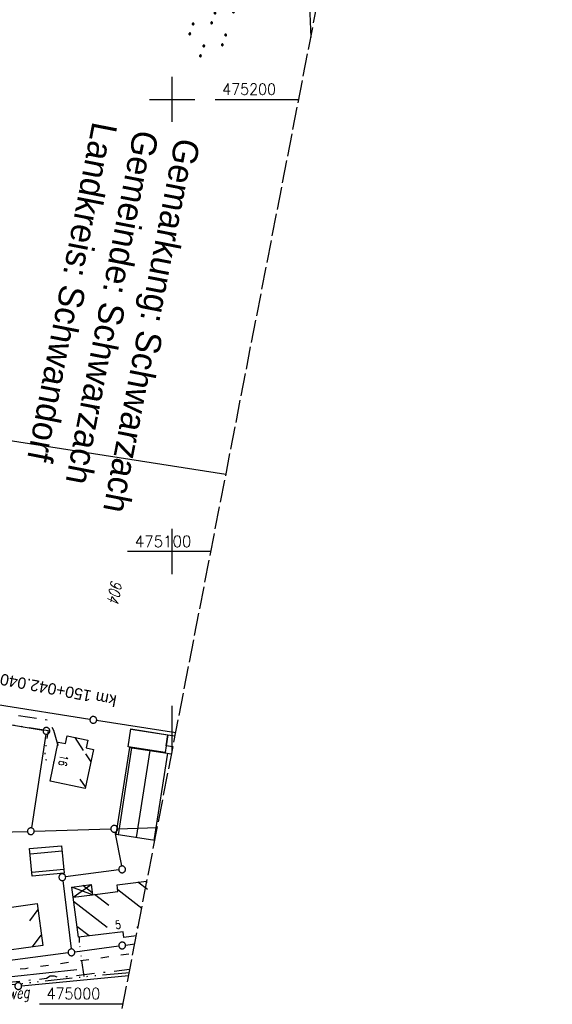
# Model space of a CAD drawing. Extents: x 511826 to 512284, y 474581 to 475544.
# Tile 18 of 29: x 512166 to 512284, y 475000 to 475218. Entities that reach past the tile are written whole.
import ezdxf

# ---------------------------------------------------------------- set-up
doc = ezdxf.new("R2010")
doc.units = 0
doc.header["$LTSCALE"] = 10
doc.header["$MEASUREMENT"] = 0
for name, pattern in [('ACAD_ISO03W100', [30, 12, -18]), ('ACAD_ISO14W100', [25.5, 12, -3, 0.5, -3, 0.5, -3, 0.5, -3]), ('LT00', [0]), ('LT08', [0.42, 0.2, -0.1, 0.02, -0.1]), ('LT14', [0.6, 0.5, -0.1])]:
    doc.linetypes.add(name, pattern=pattern)
doc.layers.get('0').update_dxf_attribs({"linetype": 'LT00'})
doc.layers.add('-BLATT_90-RAND', color=7, linetype='LT14', plot=False)
for name, color, linetype in [('-EL-020', 250, 'LT00'), ('ABWASSERLTG', 24, 'LT00'), ('DFK_BEB_SCHR', 254, 'LT00'), ('DFK_BEBAUUNG', 250, 'LT00'), ('DFK_BES-WEGE', 255, 'LT00'), ('DFK_FLUR_NR', 250, 'LT00'), ('DFK_GZPKT', 250, 'LT00'), ('DFK_KATASTER', 250, 'LT00'), ('DFK_NUTZUNG', 250, 'LT00'), ('GRENZNAME', 250, 'Continuous'), ('STROM_UNTER', 80, 'LT08'), ('TELEKOM', 210, 'ACAD_ISO14W100'), ('V90_RASTER', 250, 'LT00'), ('WASSERLTG', 130, 'ACAD_ISO03W100')]:
    doc.layers.add(name, color=color, linetype=linetype)
doc.styles.add('Arial', font='ARIAL.TTF')
doc.styles.get("Standard").update_dxf_attribs({"font": 'romans.shx'})
doc.styles.add('UNIR-H', font='unir_h.shx', dxfattribs={"width": 0.8})

# ---------------------------------------------------------------- blocks, each defined once
blk = doc.blocks.new('SYMB7010')
at = {"color": 0, "linetype": 'ByBlock'}
for points in [[(-0.031408, 0.499213), (-0.093728, 0.49134), (-0.15457, 0.475719), (-0.212975, 0.452595), (-0.268021, 0.422333), (-0.31884, 0.385411), (-0.36463, 0.342411), (-0.40467, 0.29401), (-0.438329, 0.240973), (-0.465074, 0.184136), (-0.484486, 0.124395), (-0.496256, 0.062692), (-0.5002, 0)], [(-0.5002, 0), (-0.496256, -0.062692), (-0.484486, -0.124395), (-0.465075, -0.184136), (-0.438329, -0.240973), (-0.404671, -0.29401), (-0.36463, -0.342411), (-0.31884, -0.385411), (-0.268021, -0.422333), (-0.212975, -0.452595), (-0.154571, -0.475719), (-0.093728, -0.49134), (-0.031408, -0.499213), (0.031408, -0.499213)], [(0.5002, 0), (0.496256, 0.062692), (0.484485, 0.124395), (0.465074, 0.184136), (0.438329, 0.240973), (0.40467, 0.29401), (0.36463, 0.342411), (0.31884, 0.385411), (0.268021, 0.422333), (0.212975, 0.452595), (0.15457, 0.475719), (0.093728, 0.49134), (0.031408, 0.499213), (-0.031408, 0.499213)], [(0.031408, -0.499213), (0.093728, -0.491341), (0.15457, -0.475719), (0.212975, -0.452595), (0.268021, -0.422333), (0.31884, -0.385411), (0.36463, -0.342411), (0.404671, -0.294011), (0.438329, -0.240974), (0.465075, -0.184136), (0.484486, -0.124395), (0.496256, -0.062692), (0.500201, 0)]]:
    blk.add_lwpolyline(points, dxfattribs=at)
blk = doc.blocks.new('SYMB7110')
at = {"color": 0, "linetype": 'ByBlock'}
for p, q in [((-0.515, 0.392919), (-0.515, 0.367081)), ((-0.51, 0.362895), (-0.51, 0.397105)), ((-0.505, 0.399164), (-0.505, 0.360836)), ((-0.5, 0.360204), (-0.5, 0.399796)), ((-0.495, 0.399164), (-0.495, 0.360836)), ((-0.49, 0.362895), (-0.49, 0.397105)), ((-0.485, 0.392919), (-0.485, 0.367081)), ((-0.48, 0.379874), (-0.48, 0.380145)), ((-0.285, 0.392919), (-0.285, 0.367081)), ((-0.28, 0.362895), (-0.28, 0.397105)), ((-0.275, 0.399164), (-0.275, 0.360836)), ((-0.27, 0.360204), (-0.27, 0.399796)), ((-0.265, 0.399164), (-0.265, 0.360836)), ((-0.26, 0.362895), (-0.26, 0.397105)), ((-0.255, 0.392919), (-0.255, 0.367081)), ((-0.25, 0.379874), (-0.25, 0.380146)), ((0.255, 0.392919), (0.255, 0.367081)), ((0.26, 0.362895), (0.26, 0.397105)), ((0.265, 0.399164), (0.265, 0.360836)), ((0.27, 0.360204), (0.27, 0.399796)), ((0.275, 0.399164), (0.275, 0.360836)), ((0.28, 0.362895), (0.28, 0.397105)), ((0.285, 0.392919), (0.285, 0.367081)), ((0.29, 0.379874), (0.29, 0.380145)), ((0.485, 0.392919), (0.485, 0.367081)), ((0.49, 0.362895), (0.49, 0.397105)), ((0.495, 0.399164), (0.495, 0.360836)), ((0.5, 0.360204), (0.5, 0.399796)), ((0.505, 0.399164), (0.505, 0.360836)), ((0.51, 0.362895), (0.51, 0.397105)), ((0.515, 0.392919), (0.515, 0.367081)), ((0.52, 0.379874), (0.52, 0.380146)), ((-0.9, 0.012919), (-0.9, -0.012919)), ((-0.895, -0.017106), (-0.895, 0.017105)), ((-0.89, 0.019164), (-0.89, -0.019164)), ((-0.885, -0.019797), (-0.885, 0.019796)), ((-0.88, 0.019164), (-0.88, -0.019164)), ((-0.875, -0.017106), (-0.875, 0.017105)), ((-0.87, 0.012919), (-0.87, -0.012919)), ((-0.865, -0.000126), (-0.865, 0.000145)), ((-0.67, 0.012919), (-0.67, -0.012919)), ((-0.665, -0.017106), (-0.665, 0.017105)), ((-0.66, 0.019164), (-0.66, -0.019164)), ((-0.655, -0.019797), (-0.655, 0.019796)), ((-0.65, 0.019164), (-0.65, -0.019164)), ((-0.645, -0.017106), (-0.645, 0.017105)), ((-0.64, 0.012919), (-0.64, -0.012919)), ((-0.635, -0.000126), (-0.635, 0.000145)), ((-0.13, 0.012919), (-0.13, -0.012919)), ((-0.125, -0.017105), (-0.125, 0.017105)), ((-0.12, 0.019164), (-0.12, -0.019164)), ((-0.115, -0.019796), (-0.115, 0.019796)), ((-0.11, 0.019164), (-0.11, -0.019164)), ((-0.105, -0.017105), (-0.105, 0.017105)), ((-0.1, 0.012919), (-0.1, -0.012919)), ((-0.095, -0.000126), (-0.095, 0.000146)), ((0.1, 0.012919), (0.1, -0.012919)), ((0.105, -0.017105), (0.105, 0.017105)), ((0.11, 0.019164), (0.11, -0.019164)), ((0.115, -0.019796), (0.115, 0.019796)), ((0.12, 0.019164), (0.12, -0.019164)), ((0.125, -0.017105), (0.125, 0.017105)), ((0.13, 0.012919), (0.13, -0.012919)), ((0.135, -0.000126), (0.135, 0.000146)), ((0.64, 0.012919), (0.64, -0.012919)), ((0.645, -0.017105), (0.645, 0.017105)), ((0.65, 0.019164), (0.65, -0.019164)), ((0.655, -0.019796), (0.655, 0.019796)), ((0.66, 0.019164), (0.66, -0.019164)), ((0.665, -0.017105), (0.665, 0.017105)), ((0.67, 0.012919), (0.67, -0.012919)), ((0.675, -0.000126), (0.675, 0.000146)), ((0.87, 0.012919), (0.87, -0.012919)), ((0.875, -0.017105), (0.875, 0.017105)), ((0.88, 0.019164), (0.88, -0.019164)), ((0.885, -0.019796), (0.885, 0.019796)), ((0.89, 0.019164), (0.89, -0.019164)), ((0.895, -0.017105), (0.895, 0.017105)), ((0.9, 0.012919), (0.9, -0.012919)), ((0.905, -0.000126), (0.905, 0.000146)), ((-0.515, -0.367081), (-0.515, -0.392919)), ((-0.51, -0.397105), (-0.51, -0.362895)), ((-0.505, -0.360836), (-0.505, -0.399164)), ((-0.5, -0.399796), (-0.5, -0.360204)), ((-0.495, -0.360836), (-0.495, -0.399164)), ((-0.49, -0.397106), (-0.49, -0.362895)), ((-0.485, -0.367081), (-0.485, -0.392919)), ((-0.48, -0.380126), (-0.48, -0.379855)), ((-0.285, -0.367081), (-0.285, -0.392919)), ((-0.28, -0.397105), (-0.28, -0.362895)), ((-0.275, -0.360836), (-0.275, -0.399164)), ((-0.27, -0.399796), (-0.27, -0.360204)), ((-0.265, -0.360836), (-0.265, -0.399164)), ((-0.26, -0.397105), (-0.26, -0.362895)), ((-0.255, -0.367081), (-0.255, -0.392919)), ((-0.25, -0.380126), (-0.25, -0.379855)), ((0.255, -0.367081), (0.255, -0.392919)), ((0.26, -0.397105), (0.26, -0.362895)), ((0.265, -0.360836), (0.265, -0.399164)), ((0.27, -0.399796), (0.27, -0.360204)), ((0.275, -0.360836), (0.275, -0.399164)), ((0.28, -0.397105), (0.28, -0.362895)), ((0.285, -0.367081), (0.285, -0.392919)), ((0.29, -0.380126), (0.29, -0.379855)), ((0.485, -0.367081), (0.485, -0.392919)), ((0.49, -0.397105), (0.49, -0.362895)), ((0.495, -0.360836), (0.495, -0.399164)), ((0.5, -0.399796), (0.5, -0.360204)), ((0.505, -0.360836), (0.505, -0.399164)), ((0.51, -0.397105), (0.51, -0.362895)), ((0.515, -0.367081), (0.515, -0.392919)), ((0.52, -0.380126), (0.52, -0.379855))]:
    blk.add_line(p, q, dxfattribs=at)
for points in [[(-0.48, 0.38), (-0.481981, 0.388678), (-0.48753, 0.395637), (-0.49555, 0.399499), (-0.50445, 0.399499), (-0.51247, 0.395637), (-0.518019, 0.388678), (-0.52, 0.38), (-0.518019, 0.371322), (-0.51247, 0.364363), (-0.50445, 0.360501), (-0.49555, 0.360501), (-0.48753, 0.364363), (-0.481981, 0.371322), (-0.48, 0.38)], [(-0.25, 0.38), (-0.251981, 0.388678), (-0.25753, 0.395637), (-0.26555, 0.399499), (-0.27445, 0.399499), (-0.28247, 0.395637), (-0.288019, 0.388678), (-0.29, 0.38), (-0.288019, 0.371322), (-0.28247, 0.364363), (-0.27445, 0.360501), (-0.26555, 0.360501), (-0.25753, 0.364363), (-0.251981, 0.371322), (-0.25, 0.38)], [(0.29, 0.38), (0.288019, 0.388678), (0.28247, 0.395637), (0.27445, 0.399499), (0.26555, 0.399499), (0.25753, 0.395637), (0.251981, 0.388678), (0.25, 0.38), (0.251981, 0.371322), (0.25753, 0.364363), (0.26555, 0.360501), (0.27445, 0.360501), (0.28247, 0.364363), (0.288019, 0.371322), (0.29, 0.38)], [(0.52, 0.38), (0.518019, 0.388678), (0.51247, 0.395637), (0.50445, 0.399499), (0.495549, 0.399499), (0.48753, 0.395637), (0.481981, 0.388678), (0.48, 0.38), (0.481981, 0.371322), (0.48753, 0.364363), (0.495549, 0.360501), (0.50445, 0.360501), (0.51247, 0.364363), (0.518019, 0.371322), (0.52, 0.38)], [(-0.865, 0), (-0.866981, 0.008678), (-0.87253, 0.015637), (-0.88055, 0.019498), (-0.88945, 0.019498), (-0.89747, 0.015637), (-0.903019, 0.008678), (-0.905, 0)], [(-0.905, 0), (-0.903019, -0.008678), (-0.89747, -0.015637), (-0.88945, -0.019499), (-0.88055, -0.019499), (-0.87253, -0.015637), (-0.866981, -0.008678), (-0.865, 0)], [(-0.635, 0), (-0.636981, 0.008678), (-0.64253, 0.015637), (-0.65055, 0.019498), (-0.65945, 0.019498), (-0.66747, 0.015637), (-0.673019, 0.008678), (-0.675, 0)], [(-0.675, 0), (-0.673019, -0.008678), (-0.66747, -0.015637), (-0.65945, -0.019499), (-0.65055, -0.019499), (-0.64253, -0.015637), (-0.636981, -0.008678), (-0.635, 0)], [(-0.095, 0), (-0.096981, 0.008678), (-0.10253, 0.015637), (-0.11055, 0.019499), (-0.11945, 0.019499), (-0.12747, 0.015637), (-0.133019, 0.008678), (-0.135, 0)], [(-0.135, 0), (-0.133019, -0.008678), (-0.12747, -0.015637), (-0.11945, -0.019499), (-0.11055, -0.019499), (-0.10253, -0.015637), (-0.096981, -0.008678), (-0.095, 0)], [(0.135, 0), (0.133019, 0.008678), (0.12747, 0.015637), (0.11945, 0.019499), (0.11055, 0.019499), (0.10253, 0.015637), (0.096981, 0.008678), (0.095, 0)], [(0.095, 0), (0.096981, -0.008678), (0.10253, -0.015637), (0.11055, -0.019499), (0.11945, -0.019499), (0.12747, -0.015637), (0.133019, -0.008678), (0.135, 0)], [(0.675, 0), (0.673019, 0.008678), (0.66747, 0.015637), (0.65945, 0.019499), (0.65055, 0.019499), (0.64253, 0.015637), (0.636981, 0.008678), (0.635, 0)], [(0.635, 0), (0.636981, -0.008678), (0.64253, -0.015637), (0.65055, -0.019499), (0.65945, -0.019499), (0.66747, -0.015637), (0.673019, -0.008678), (0.675, 0)], [(0.905, 0), (0.903019, 0.008678), (0.89747, 0.015637), (0.88945, 0.019499), (0.88055, 0.019499), (0.87253, 0.015637), (0.866981, 0.008678), (0.865, 0)], [(0.865, 0), (0.866981, -0.008678), (0.87253, -0.015637), (0.88055, -0.019499), (0.88945, -0.019499), (0.89747, -0.015637), (0.903019, -0.008678), (0.905, 0)], [(-0.48, -0.38), (-0.481981, -0.371322), (-0.48753, -0.364363), (-0.49555, -0.360501), (-0.50445, -0.360501), (-0.51247, -0.364363), (-0.518019, -0.371322), (-0.52, -0.38), (-0.518019, -0.388678), (-0.51247, -0.395637), (-0.50445, -0.399499), (-0.49555, -0.399499), (-0.48753, -0.395637), (-0.481981, -0.388678), (-0.48, -0.38)], [(-0.25, -0.38), (-0.251981, -0.371322), (-0.25753, -0.364363), (-0.26555, -0.360501), (-0.27445, -0.360501), (-0.28247, -0.364363), (-0.288019, -0.371322), (-0.29, -0.38), (-0.288019, -0.388678), (-0.28247, -0.395637), (-0.27445, -0.399499), (-0.26555, -0.399499), (-0.25753, -0.395637), (-0.251981, -0.388678), (-0.25, -0.38)], [(0.29, -0.38), (0.288019, -0.371322), (0.28247, -0.364363), (0.27445, -0.360501), (0.26555, -0.360501), (0.25753, -0.364363), (0.251981, -0.371322), (0.25, -0.38), (0.251981, -0.388678), (0.25753, -0.395637), (0.26555, -0.399499), (0.27445, -0.399499), (0.28247, -0.395637), (0.288019, -0.388678), (0.29, -0.38)], [(0.52, -0.38), (0.518019, -0.371322), (0.51247, -0.364363), (0.50445, -0.360501), (0.495549, -0.360501), (0.48753, -0.364363), (0.481981, -0.371322), (0.48, -0.38), (0.481981, -0.388678), (0.48753, -0.395637), (0.495549, -0.399499), (0.50445, -0.399499), (0.51247, -0.395637), (0.518019, -0.388678), (0.52, -0.38)]]:
    blk.add_lwpolyline(points, dxfattribs=at)

msp = doc.modelspace()

# ---------------------------------------------------------------- linework, layer by layer
at = {"layer": '-BLATT_90-RAND'}
msp.add_lwpolyline([(512002.38, 475543.56), (511825.98, 474635.53), (512107.72, 474580.8), (512284.11, 475488.83), (512002.38, 475543.56)], dxfattribs=at)
at = {"layer": 'ABWASSERLTG', "flags": 128}
msp.add_lwpolyline([(512093.89, 474999.56), (512137.68, 475003.15), (512178.88, 475007.58)], dxfattribs=at)
at = {"layer": 'DFK_BEB_SCHR'}
for p, q in [((512199.05, 475059.37), (512190.87, 475060.64)), ((512174.84, 475057.11), (512174.7, 475057.34)), ((512178.47, 475058.87), (512180.34, 475055.99)), ((512180.82, 475055.26), (512181.97, 475053.48)), ((512188.11, 475037.35), (512191.11, 475056.62)), ((512195.07, 475056.01), (512192.07, 475036.74)), ((512196.02, 475036.13), (512199.02, 475055.4)), ((512180.8, 475047.94), (512179.68, 475049.67)), ((512175.64, 475033.76), (512168.58, 475033.11)), ((512168.95, 475029.13), (512176.01, 475029.78)), ((512194.54, 475025.25), (512192.44, 475026.86)), ((512182.29, 475024.57), (512180.26, 475026.13)), ((512187.95, 475025.26), (512193.26, 475021.18)), ((512178.2, 475022.67), (512185.65, 475016.94)), ((512185.95, 475021.76), (512182.79, 475024.19)), ((512170.29, 475020.88), (512168.4, 475018.33)), ((512181.61, 475015), (512178.93, 475017.07)), ((512192.41, 475016.79), (512192.18, 475016.97)), ((512169.12, 475012.58), (512171.05, 475015.19))]:
    msp.add_line(p, q, dxfattribs=at)
at = {"layer": 'DFK_BEBAUUNG'}
for p, q in [((512182.35, 475024.13), (512177.79, 475025.82)), ((512178.08, 475023.58), (512182.06, 475026.36)), ((512178.08, 475023.58), (512182.35, 475024.13))]:
    msp.add_line(p, q, dxfattribs=at)
for points in [[(512182.56, 475056.24, 0), (512180.72, 475047.58, 0), (512172.97, 475049.23, 0), (512174.81, 475057.87, 0), (512176.39, 475057.54, 0), (512176.74, 475059.23, 0), (512181.32, 475058.27, 0), (512180.96, 475056.57, 0), (512182.56, 475056.24, 0)], [(512198.45, 475055.54, 0), (512190.27, 475056.81, 0), (512190.89, 475060.78, 0), (512199.07, 475059.51, 0), (512198.67, 475057.02, 0), (512198.45, 475055.54, 0)], [(512198.67, 475057.02, 0), (512199.07, 475059.51, 0), (512200.66, 475059.25, 0)], [(512200.18, 475056.79, 0), (512198.67, 475057.02, 0)], [(512187.61, 475037.43, 0), (512190.61, 475056.7, 0), (512199.88, 475055.26, 0)], [(512196.16, 475036.11, 0), (512187.61, 475037.43, 0)], [(512176.09, 475028.89, 0), (512169.03, 475028.24, 0), (512168.47, 475034.31, 0), (512175.53, 475034.96, 0), (512176.09, 475028.89, 0)], [(512179.24, 475014.71, 0), (512178.08, 475023.58, 0), (512177.79, 475025.82, 0), (512182.06, 475026.36, 0), (512182.35, 475024.13, 0), (512188.01, 475024.85, 0), (512187.82, 475026.28, 0), (512194.31, 475027.1, 0), (512194.35, 475026.77, 0)], [(512158.65, 475019.1, 0), (512158.45, 475019.07, 0), (512158.26, 475020.46, 0), (512170.11, 475022.21, 0), (512171.36, 475012.89, 0), (512159.61, 475011.27, 0), (512158.65, 475019.1, 0)], [(512192.07, 475015.04, 0), (512189.29, 475014.69, 0), (512189.16, 475015.94, 0), (512179.24, 475014.71, 0)]]:
    msp.add_polyline3d(points, dxfattribs=at)
at = {"layer": 'DFK_KATASTER'}
for p, q in [((512228.13, 475282.77), (512230.65, 475213.65)), ((512211.89, 475117.08), (512151.8, 475126.42)), ((512181.81, 475062.9), (512133.47, 475070.41)), ((512171.44, 475060.47), (512131.79, 475066.92)), ((512200.79, 475059.95), (512183.29, 475062.66)), ((512172.06, 475059.61), (512168.85, 475038.89)), ((512158.85, 475037.86), (512167.98, 475038.13)), ((512169.48, 475038.17), (512186.43, 475038.67)), ((512187.32, 475037.95), (512188.78, 475030.47)), ((512187.93, 475038.71), (512196.72, 475038.97)), ((512188.18, 475029.63), (512176.43, 475028.09)), ((512175.78, 475027.25), (512177.63, 475012.12)), ((512176.98, 475011.28), (512160.73, 475009.13)), ((512178.46, 475011.48), (512188.2, 475012.79)), ((512189.68, 475012.99), (512191.73, 475013.27)), ((512166.7, 475003.99), (512190.36, 475006.23))]:
    msp.add_line(p, q, dxfattribs=at)
at = {"layer": 'STROM_UNTER', "ltscale": 2, "flags": 128}
for points in [[(512174.68, 475057.34), (512173.8, 475060.47), (512172.46, 475062.72), (512131.87, 475068.54), (512126.68, 475071.65), (512127.31, 475072.94), (512125.55, 475073.82), (512124.17, 475071.98), (512123.18, 475072.49)], [(512096.42, 474997.15), (512097.18, 474998.79), (512099.61, 474999.02), (512109.71, 474999.83), (512112.77, 475000.18), (512121.47, 475000.81), (512134.97, 475002.11), (512151.61, 475003.66), (512159.84, 475004.39), (512172.23, 475005.63), (512173, 475006.15), (512173.88, 475006.15), (512174.86, 475005.84), (512190.57, 475007.62), (512190.63, 475007.62)]]:
    msp.add_lwpolyline(points, dxfattribs=at)
at = {"layer": 'TELEKOM', "ltscale": 0.05, "flags": 128}
for points in [[(512112, 474999.13), (512111.9, 475003.74), (512106.87, 475006.99), (512104.8, 475013.94), (512107.44, 475018.96), (512110.87, 475026.14), (512115.05, 475034.61), (512120.27, 475045.52), (512123.73, 475053.05), (512127.35, 475060.35), (512130.34, 475066.54), (512133.75, 475066.39), (512137.81, 475065.94), (512141.22, 475065.57), (512148.51, 475064.34), (512154.75, 475063.29), (512159.39, 475062.51), (512164.85, 475061.64), (512172.55, 475060.4), (512171.63, 475054.12), (512173.88, 475053.51)], [(512157.13, 474835.16), (512154.27, 474837.27), (512150.05, 474841.61), (512147.48, 474844.99), (512145.5, 474847.81), (512142.67, 474852.72), (512140.93, 474856.04), (512139.63, 474859.18), (512136.33, 474865.62), (512133.72, 474870.99), (512132.01, 474876.25), (512127.74, 474888.89), (512124.79, 474898.45), (512122.81, 474903.36), (512120.99, 474907.14), (512119.41, 474909.47), (512114.07, 474917.69), (512110.4, 474923.35), (512106.3, 474929.72), (512105.09, 474931.87), (512102.94, 474936.07), (512100.1, 474942.38), (512097.58, 474948.67), (512096.32, 474952.32), (512095.74, 474954.41), (512095.01, 474958.45), (512093, 474967.19), (512092.18, 474969.87), (512090.9, 474978.56), (512093.06, 474984.49), (512094.84, 474990.53), (512096.78, 474996.48), (512097.08, 474997.01), (512097.73, 474997.25), (512101.21, 474997.72), (512109.67, 474998.74), (512112.09, 474999.15), (512118.34, 474999.5), (512129.26, 475000.33), (512142.62, 475001.63), (512153.12, 475002.99), (512163.8, 475004.17), (512181.06, 475006.06), (512189.73, 475006.83), (512190.49, 475006.89)]]:
    msp.add_lwpolyline(points, dxfattribs=at)
at = {"layer": 'TELEKOM', "ltscale": 0.03, "flags": 128}
msp.add_lwpolyline([(512180.53, 475006.01), (512179.51, 475013.32), (512179.5, 475014.74)], dxfattribs=at)
at = {"layer": 'V90_RASTER'}
for p, q in [((512200, 475195), (512200, 475205)), ((512195, 475200), (512205, 475200)), ((512209.5, 475200), (512228, 475200)), ((512200, 475095), (512200, 475105)), ((512208.58, 475100), (512190.08, 475100)), ((512200, 475055.86), (512200, 475065.86)), ((512170.65, 475000), (512189.15, 475000))]:
    msp.add_line(p, q, dxfattribs=at)
at = {"layer": 'WASSERLTG', "ltscale": 0.015, "flags": 128}
msp.add_lwpolyline([(512190.44, 475010.98), (512167.52, 475007.76), (512095.23, 475000.24)], dxfattribs=at)
msp.add_lwpolyline([(512190.44, 475010.98), (512167.52, 475007.76), (512095.23, 475000.24)], dxfattribs=at)

# ---------------------------------------------------------------- block references
at = {"layer": 'DFK_GZPKT', "xscale": 1.499999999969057, "yscale": 1.5, "zscale": 1.5, "rotation": 251.2881100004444}
for p in [(512182.55, 475062.78), (512172.18, 475060.35), (512187.18, 475038.69), (512168.73, 475038.15), (512175.69, 475027.99), (512188.92, 475029.73), (512188.94, 475012.89), (512177.72, 475011.38), (512165.95, 475003.92)]:
    msp.add_blockref('SYMB7010', p, dxfattribs=at)
at = {"layer": 'DFK_NUTZUNG', "xscale": 10, "yscale": 10, "zscale": 10, "rotation": 251.28826}
msp.add_blockref('SYMB7110', (512209.1, 475218.01), dxfattribs=at)

# ---------------------------------------------------------------- texts
at = {"layer": '-EL-020', "style": 'Arial'}
msp.add_text(' km 150+042.040', height=2.5, rotation=-190.8077, dxfattribs=at).set_placement((512188.81, 475067.97))
at = {"layer": 'DFK_BEBAUUNG', "width": 0.8}
for s, rotation, p in [('16', -101.5169, (512175.29, 475055.18)), ('5', 7.0698, (512187.52, 475016.51))]:
    msp.add_text(s, height=1.8, rotation=rotation, dxfattribs=at).set_placement(p)
at = {"layer": 'DFK_BES-WEGE', "oblique": 13.754, "width": 0.75}
msp.add_text('Fichtenweg', height=2.5, rotation=6.3409, dxfattribs=at).set_placement((512154.86, 474999.88))
at = {"layer": 'DFK_FLUR_NR', "oblique": 13.754, "width": 0.75}
msp.add_text('904', height=2.5, rotation=259.0065, dxfattribs=at).set_placement((512186.54, 475093.8))
at = {"layer": 'GRENZNAME', "insert": (512206.23, 475190.64), "char_height": 5.6, "width": 93.2904, "attachment_point": 1, "rotation": 259.0065, "style": 'UNIR-H'}
msp.add_mtext('{\\W1;Gemarkung: Schwarzach\\PGemeinde: Schwarzach\\PLandkreis: Schwandorf}', dxfattribs=at)
at = {"layer": 'V90_RASTER'}
for s, width, p in [(' 475200', 0.924, (512209.5, 475201)), (' 475100', 0.972, (512190.08, 475101)), (' 475000', 0.921, (512170.65, 475001))]:
    msp.add_text(s, height=2.5, rotation=359.9989, dxfattribs=dict(at, width=width)).set_placement(p)

doc.saveas('drawing.dxf')
